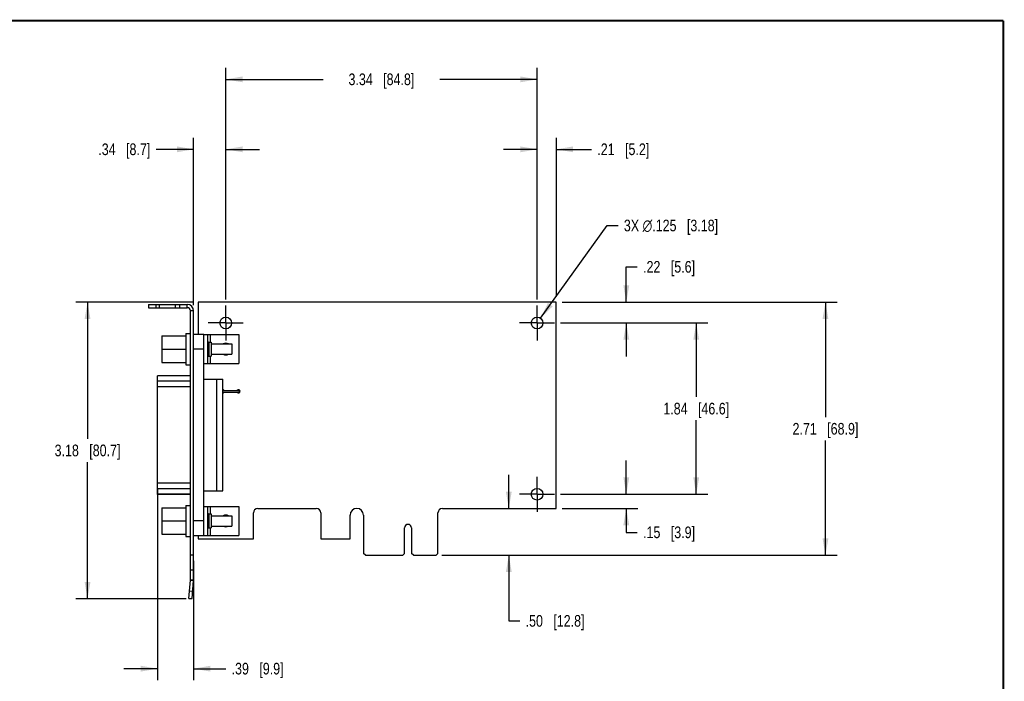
# Model space of a CAD drawing. Header units: inches. Extents: x 0.2 to 16.8, y 0.1 to 10.8.
# Tile 8 of 8: x 6.2 to 16.8, y 3.7 to 10.8. Entities that reach past the tile are written whole.
import ezdxf

# ---------------------------------------------------------------- set-up
doc = ezdxf.new("R2010")
doc.units = ezdxf.units.IN
doc.header["$LTSCALE"] = 0.935
doc.header["$MEASUREMENT"] = 0
doc.linetypes.add('CENTER', pattern=[0.6, 0.375, -0.075, 0.075, -0.075])
doc.layers.get('0').update_dxf_attribs({"linetype": 'CONTINUOUS'})
doc.layers.add('02___PRT_ALL_AXES', color=7, linetype='CONTINUOUS')
doc.layers.add('DIMENSIONS', color=7, linetype='CONTINUOUS')
doc.styles.get("Standard").update_dxf_attribs({"font": 'txt', "width": 0.8})
doc.dimstyles.new('DIMSTYLE_1', dxfattribs={"dimtxt": 0.125, "dimasz": 0.18, "dimexe": 0.125, "dimexo": 0.0625, "dimgap": 0.0625, "dimtad": 0, "dimtih": 1, "dimtoh": 1, "dimzin": 4, "dimdsep": 46, "dimtxsty": 'STANDARD', "dimblk": '_FILLED', "dimblk1": '_FILLED', "dimblk2": '_FILLED', "dimcen": 0.09, "dimadec": 0, "dimazin": 0, "dimtp": 0.001, "dimtm": 0.001, "dimtfac": 1, "dimtofl": 0, "dimtmove": 0, "dimatfit": 3, "dimldrblk": '_FILLED', "dimfxl": 1, "dimtolj": 1, "dimtzin": 4, "dimarcsym": 0})
doc.dimstyles.new('DIMSTYLE_2', dxfattribs={"dimtxt": 0.125, "dimasz": 0.18, "dimexe": 0.125, "dimexo": 0.0625, "dimgap": 0.09, "dimtad": 0, "dimtih": 1, "dimtoh": 1, "dimdec": 3, "dimzin": 4, "dimdsep": 46, "dimtxsty": 'STANDARD', "dimblk": '_FILLED', "dimblk1": '_FILLED', "dimblk2": '_FILLED', "dimcen": 0.09, "dimadec": 0, "dimazin": 0, "dimtp": 0.001, "dimtm": 0.001, "dimtfac": 1, "dimtdec": 3, "dimtmove": 0, "dimatfit": 2, "dimldrblk": '_FILLED', "dimfxl": 1, "dimtolj": 1, "dimtzin": 4, "dimarcsym": 0})

# ---------------------------------------------------------------- blocks, each defined once
blk = doc.blocks.new('_FILLED')
at = {"color": 0, "linetype": 'BYBLOCK'}
blk.add_solid([(0, 0), (-1, 0.174), (-1, -0.174)], dxfattribs=at)
blk = doc.blocks.new('*D0')
at = {"layer": 'DIMENSIONS', "color": 2, "linetype": 'CONTINUOUS'}
for p, q in [((12.706, 7.74), (12.706, 8.12)), ((12.706, 8.12), (12.823, 8.12)), ((12.018, 7.74), (12.831, 7.74)), ((12, 7.518), (12.831, 7.518)), ((12.706, 7.518), (12.706, 7.158))]:
    blk.add_line(p, q, dxfattribs=at)
at = {"layer": 'DIMENSIONS', "color": 2, "linetype": 'CONTINUOUS', "xscale": 0.18, "yscale": 0.18, "zscale": 0.18}
for p, rotation in [((12.706, 7.74), 270), ((12.706, 7.518), 90)]:
    blk.add_blockref('_FILLED', p, dxfattribs=dict(at, rotation=rotation))
at = {"layer": 'DIMENSIONS', "color": 2, "linetype": 'CONTINUOUS', "insert": (12.886, 8.182), "char_height": 0.125, "width": 0.925, "attachment_point": 1, "line_spacing_factor": 0.9}
blk.add_mtext('.22{\\Ftxt.shx;\\W1.000000;\\H0.125000; }[5.6]', dxfattribs=at)
blk = doc.blocks.new('*D1')
at = {"layer": 'DIMENSIONS', "color": 2, "linetype": 'CONTINUOUS'}
for p, q in [((12, 7.518), (13.581, 7.518)), ((13.456, 7.518), (13.456, 6.725)), ((13.456, 5.682), (13.456, 6.475)), ((12, 5.682), (13.581, 5.682))]:
    blk.add_line(p, q, dxfattribs=at)
at = {"layer": 'DIMENSIONS', "color": 2, "linetype": 'CONTINUOUS', "xscale": 0.18, "yscale": 0.18, "zscale": 0.18}
for p, rotation in [((13.456, 7.518), 90), ((13.456, 5.682), 270)]:
    blk.add_blockref('_FILLED', p, dxfattribs=dict(at, rotation=rotation))
at = {"layer": 'DIMENSIONS', "color": 2, "linetype": 'CONTINUOUS', "insert": (13.456, 6.662), "char_height": 0.125, "width": 1.125, "attachment_point": 2, "line_spacing_factor": 0.9}
blk.add_mtext('1.84{\\Ftxt.shx;\\W1.000000;\\H0.125000; }[46.6]', dxfattribs=at)
blk = doc.blocks.new('*D2')
at = {"layer": 'DIMENSIONS', "color": 2, "linetype": 'CONTINUOUS'}
for p, q in [((12.706, 5.682), (12.706, 6.042)), ((12, 5.682), (12.831, 5.682)), ((12.018, 5.53), (12.831, 5.53)), ((12.706, 5.53), (12.706, 5.273)), ((12.706, 5.273), (12.823, 5.273))]:
    blk.add_line(p, q, dxfattribs=at)
at = {"layer": 'DIMENSIONS', "color": 2, "linetype": 'CONTINUOUS', "xscale": 0.18, "yscale": 0.18, "zscale": 0.18}
for p, rotation in [((12.706, 5.682), 270), ((12.706, 5.53), 90)]:
    blk.add_blockref('_FILLED', p, dxfattribs=dict(at, rotation=rotation))
at = {"layer": 'DIMENSIONS', "color": 2, "linetype": 'CONTINUOUS', "insert": (12.886, 5.336), "char_height": 0.125, "width": 0.925, "attachment_point": 1, "line_spacing_factor": 0.9}
blk.add_mtext('.15{\\Ftxt.shx;\\W1.000000;\\H0.125000; }[3.9]', dxfattribs=at)
blk = doc.blocks.new('*D3')
at = {"layer": 'DIMENSIONS', "color": 2, "linetype": 'CONTINUOUS'}
for p, q in [((11.75, 7.768), (11.75, 9.504)), ((11.956, 7.802), (11.956, 9.504)), ((11.75, 9.379), (11.39, 9.379)), ((11.956, 9.379), (12.333, 9.379))]:
    blk.add_line(p, q, dxfattribs=at)
at = {"layer": 'DIMENSIONS', "color": 2, "linetype": 'CONTINUOUS', "xscale": 0.18, "yscale": 0.18, "zscale": 0.18}
blk.add_blockref('_FILLED', (11.75, 9.379), dxfattribs=at)
at = {"layer": 'DIMENSIONS', "color": 2, "linetype": 'CONTINUOUS', "xscale": 0.18, "yscale": 0.18, "zscale": 0.18, "rotation": 180}
blk.add_blockref('_FILLED', (11.956, 9.379), dxfattribs=at)
at = {"layer": 'DIMENSIONS', "color": 2, "linetype": 'CONTINUOUS', "insert": (12.395, 9.442), "char_height": 0.125, "width": 0.925, "attachment_point": 1, "line_spacing_factor": 0.9}
blk.add_mtext('.21{\\Ftxt.shx;\\W1.000000;\\H0.125000; }[5.2]', dxfattribs=at)
blk = doc.blocks.new('*D4')
at = {"layer": 'DIMENSIONS', "color": 2, "linetype": 'CONTINUOUS'}
for p, q in [((8.411, 7.768), (8.411, 10.254)), ((11.75, 7.768), (11.75, 10.254)), ((8.411, 10.129), (9.455, 10.129)), ((11.75, 10.129), (10.705, 10.129))]:
    blk.add_line(p, q, dxfattribs=at)
at = {"layer": 'DIMENSIONS', "color": 2, "linetype": 'CONTINUOUS', "xscale": 0.18, "yscale": 0.18, "zscale": 0.18, "rotation": 180}
blk.add_blockref('_FILLED', (8.411, 10.129), dxfattribs=at)
at = {"layer": 'DIMENSIONS', "color": 2, "linetype": 'CONTINUOUS', "xscale": 0.18, "yscale": 0.18, "zscale": 0.18}
blk.add_blockref('_FILLED', (11.75, 10.129), dxfattribs=at)
at = {"layer": 'DIMENSIONS', "color": 2, "linetype": 'CONTINUOUS', "insert": (10.08, 10.192), "char_height": 0.125, "width": 1.125, "attachment_point": 2, "line_spacing_factor": 0.9}
blk.add_mtext('3.34{\\Ftxt.shx;\\W1.000000;\\H0.125000; }[84.8]', dxfattribs=at)
blk = doc.blocks.new('*D5')
at = {"layer": 'DIMENSIONS', "color": 2, "linetype": 'CONTINUOUS'}
for p, q in [((11.786, 7.568), (12.5, 8.563)), ((12.5, 8.563), (12.618, 8.563))]:
    blk.add_line(p, q, dxfattribs=at)
at = {"layer": 'DIMENSIONS', "color": 2, "linetype": 'CONTINUOUS', "xscale": 0.18, "yscale": 0.18, "zscale": 0.18, "rotation": 234.3009428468}
blk.add_blockref('_FILLED', (11.786, 7.568), dxfattribs=at)
at = {"layer": 'DIMENSIONS', "color": 2, "linetype": 'CONTINUOUS', "insert": (12.68, 8.625), "char_height": 0.125, "width": 1.59167, "attachment_point": 1, "line_spacing_factor": 0.9}
blk.add_mtext('3X \\Fgdt;{\\Fgdt;n}\\Ftxt;.125{\\Ftxt.shx;\\W1.000000;\\H0.125000; }[3.18]', dxfattribs=at)
blk = doc.blocks.new('*D6')
at = {"layer": 'DIMENSIONS', "color": 2, "linetype": 'CONTINUOUS'}
for p, q in [((11.446, 5.53), (11.446, 5.89)), ((10.729, 5.028), (11.571, 5.028)), ((11.446, 5.028), (11.446, 4.325)), ((11.446, 4.325), (11.563, 4.325))]:
    blk.add_line(p, q, dxfattribs=at)
at = {"layer": 'DIMENSIONS', "color": 2, "linetype": 'CONTINUOUS', "xscale": 0.18, "yscale": 0.18, "zscale": 0.18}
for p, rotation in [((11.446, 5.53), 270), ((11.446, 5.028), 90)]:
    blk.add_blockref('_FILLED', p, dxfattribs=dict(at, rotation=rotation))
at = {"layer": 'DIMENSIONS', "color": 2, "linetype": 'CONTINUOUS', "insert": (11.626, 4.387), "char_height": 0.125, "width": 1.025, "attachment_point": 1, "line_spacing_factor": 0.9}
blk.add_mtext('.50{\\Ftxt.shx;\\W1.000000;\\H0.125000; }[12.8]', dxfattribs=at)
blk = doc.blocks.new('*D7')
at = {"layer": 'DIMENSIONS', "color": 2, "linetype": 'CONTINUOUS'}
for p, q in [((12.018, 7.74), (14.967, 7.74)), ((14.842, 7.74), (14.842, 6.509)), ((14.842, 5.028), (14.842, 6.259)), ((10.729, 5.028), (14.967, 5.028))]:
    blk.add_line(p, q, dxfattribs=at)
at = {"layer": 'DIMENSIONS', "color": 2, "linetype": 'CONTINUOUS', "xscale": 0.18, "yscale": 0.18, "zscale": 0.18}
for p, rotation in [((14.842, 7.74), 90), ((14.842, 5.028), 270)]:
    blk.add_blockref('_FILLED', p, dxfattribs=dict(at, rotation=rotation))
at = {"layer": 'DIMENSIONS', "color": 2, "linetype": 'CONTINUOUS', "insert": (14.842, 6.446), "char_height": 0.125, "width": 1.125, "attachment_point": 2, "line_spacing_factor": 0.9}
blk.add_mtext('2.71{\\Ftxt.shx;\\W1.000000;\\H0.125000; }[68.9]', dxfattribs=at)
blk = doc.blocks.new('*D8')
at = {"layer": 'DIMENSIONS', "color": 2, "linetype": 'CONTINUOUS'}
for p, q in [((8.066, 7.71), (8.066, 9.504)), ((8.411, 7.768), (8.411, 9.504)), ((8.066, 9.379), (7.664, 9.379)), ((8.411, 9.379), (8.771, 9.379))]:
    blk.add_line(p, q, dxfattribs=at)
at = {"layer": 'DIMENSIONS', "color": 2, "linetype": 'CONTINUOUS', "xscale": 0.18, "yscale": 0.18, "zscale": 0.18}
blk.add_blockref('_FILLED', (8.066, 9.379), dxfattribs=at)
at = {"layer": 'DIMENSIONS', "color": 2, "linetype": 'CONTINUOUS', "xscale": 0.18, "yscale": 0.18, "zscale": 0.18, "rotation": 180}
blk.add_blockref('_FILLED', (8.411, 9.379), dxfattribs=at)
at = {"layer": 'DIMENSIONS', "color": 2, "linetype": 'CONTINUOUS', "insert": (7.601, 9.442), "char_height": 0.125, "width": 0.925, "attachment_point": 3, "line_spacing_factor": 0.9}
blk.add_mtext('.34{\\Ftxt.shx;\\W1.000000;\\H0.125000; }[8.7]', dxfattribs=at)
blk = doc.blocks.new('*D9')
at = {"layer": 'DIMENSIONS', "color": 2, "linetype": 'CONTINUOUS'}
for p, q in [((7.678, 5.736), (7.678, 3.687)), ((8.066, 4.967), (8.066, 3.687)), ((7.678, 3.812), (7.318, 3.812)), ((8.066, 3.812), (8.411, 3.812))]:
    blk.add_line(p, q, dxfattribs=at)
at = {"layer": 'DIMENSIONS', "color": 2, "linetype": 'CONTINUOUS', "xscale": 0.18, "yscale": 0.18, "zscale": 0.18}
blk.add_blockref('_FILLED', (7.678, 3.812), dxfattribs=at)
at = {"layer": 'DIMENSIONS', "color": 2, "linetype": 'CONTINUOUS', "xscale": 0.18, "yscale": 0.18, "zscale": 0.18, "rotation": 180}
blk.add_blockref('_FILLED', (8.066, 3.812), dxfattribs=at)
at = {"layer": 'DIMENSIONS', "color": 2, "linetype": 'CONTINUOUS', "insert": (8.473, 3.875), "char_height": 0.125, "width": 0.925, "attachment_point": 1, "line_spacing_factor": 0.9}
blk.add_mtext('.39{\\Ftxt.shx;\\W1.000000;\\H0.125000; }[9.9]', dxfattribs=at)
blk = doc.blocks.new('*D10')
at = {"layer": 'DIMENSIONS', "color": 2, "linetype": 'CONTINUOUS'}
for p, q in [((8.053, 7.74), (6.803, 7.74)), ((6.928, 7.74), (6.928, 6.276)), ((6.928, 4.562), (6.928, 6.026)), ((7.986, 4.562), (6.803, 4.562))]:
    blk.add_line(p, q, dxfattribs=at)
at = {"layer": 'DIMENSIONS', "color": 2, "linetype": 'CONTINUOUS', "xscale": 0.18, "yscale": 0.18, "zscale": 0.18}
for p, rotation in [((6.928, 7.74), 90), ((6.928, 4.562), 270)]:
    blk.add_blockref('_FILLED', p, dxfattribs=dict(at, rotation=rotation))
at = {"layer": 'DIMENSIONS', "color": 2, "linetype": 'CONTINUOUS', "insert": (6.928, 6.214), "char_height": 0.125, "width": 1.125, "attachment_point": 2, "line_spacing_factor": 0.9}
blk.add_mtext('3.18{\\Ftxt.shx;\\W1.000000;\\H0.125000; }[80.7]', dxfattribs=at)

msp = doc.modelspace()

# ---------------------------------------------------------------- linework, layer by layer
at = {"color": 7, "linetype": 'CONTINUOUS'}
for p, q in [((7.5822, 7.7157), (7.5822, 7.6817)), ((7.5822, 7.7157), (7.9982, 7.7157)), ((7.6622, 7.7157), (7.6622, 7.6817)), ((7.6952, 7.7157), (7.6952, 7.6817)), ((7.8692, 7.7157), (7.8692, 7.6817)), ((7.9182, 7.6817), (7.9182, 7.7157)), ((7.9982, 7.6817), (7.9982, 7.7157)), ((8.1155, 7.7397), (8.1155, 7.3957)), ((11.9555, 7.7397), (8.1155, 7.7397)), ((11.9555, 5.5297), (11.9555, 7.7397)), ((8.0662, 7.6477), (8.0322, 7.6477)), ((8.0662, 4.7637), (8.0662, 7.6477)), ((7.9822, 7.4042), (7.9822, 7.0707)), ((7.9822, 7.4042), (8.0322, 7.4042)), ((8.1762, 7.3957), (8.0662, 7.3957)), ((8.1762, 5.2377), (8.1762, 7.3957)), ((8.1762, 7.394), (8.5512, 7.394)), ((8.2132, 7.394), (8.2132, 7.0815)), ((8.2444, 7.394), (8.2444, 7.3127)), ((8.5512, 7.394), (8.5512, 7.0815)), ((7.7262, 7.3797), (7.7262, 7.0957)), ((7.7262, 7.3797), (7.9822, 7.3797)), ((8.2282, 7.3127), (8.2282, 7.1627)), ((8.2282, 7.3127), (8.2542, 7.3127)), ((8.2542, 7.3127), (8.2542, 7.1627)), ((8.2542, 7.2937), (8.4762, 7.2937)), ((8.4762, 7.2937), (8.4762, 7.1817)), ((7.7262, 7.2377), (7.9822, 7.2377)), ((8.1762, 7.2377), (8.0662, 7.2377)), ((8.2542, 7.1817), (8.4762, 7.1817)), ((7.7262, 7.0957), (7.9822, 7.0957)), ((8.1762, 7.0815), (8.5512, 7.0815)), ((8.2282, 7.1627), (8.2542, 7.1627)), ((8.2444, 7.1627), (8.2444, 7.0815)), ((7.9822, 7.0707), (8.0322, 7.0707)), ((7.6782, 5.6807), (7.6782, 6.9527)), ((8.0322, 6.9527), (7.6782, 6.9527)), ((8.0322, 6.9506), (7.6782, 6.9506)), ((8.0322, 6.8943), (7.6782, 6.8943)), ((8.1762, 6.9157), (8.3782, 6.9157)), ((8.3162, 5.7177), (8.3162, 6.9157)), ((8.3782, 5.7177), (8.3782, 6.9157)), ((8.0322, 6.8344), (7.6782, 6.8344)), ((8.3782, 6.7947), (8.5532, 6.7947)), ((8.3782, 6.7747), (8.5532, 6.7747)), ((8.5532, 6.7947), (8.5532, 6.7747)), ((8.0322, 5.799), (7.6782, 5.799)), ((8.0322, 5.7391), (7.6782, 5.7391)), ((8.1762, 5.7177), (8.3782, 5.7177)), ((8.0322, 5.6828), (7.6782, 5.6828)), ((8.0322, 5.6807), (7.6782, 5.6807)), ((7.7262, 5.5377), (7.7262, 5.2537)), ((7.7262, 5.5377), (7.9822, 5.5377)), ((7.9822, 5.5622), (7.9822, 5.2287)), ((7.9822, 5.5622), (8.0322, 5.5622)), ((8.1762, 5.552), (8.5512, 5.552)), ((8.2132, 5.552), (8.2132, 5.2395)), ((8.2444, 5.552), (8.2444, 5.4707)), ((8.5512, 5.552), (8.5512, 5.2395)), ((8.7535, 5.5297), (9.3815, 5.5297)), ((10.7335, 5.5297), (11.9555, 5.5297)), ((7.7262, 5.3957), (7.9822, 5.3957)), ((8.1762, 5.3957), (8.0662, 5.3957)), ((8.2282, 5.4707), (8.2282, 5.3207)), ((8.2282, 5.4707), (8.2542, 5.4707)), ((8.2542, 5.4707), (8.2542, 5.3207)), ((8.2542, 5.4517), (8.4762, 5.4517)), ((8.4762, 5.4517), (8.4762, 5.3397)), ((8.7065, 5.2047), (8.7065, 5.4827)), ((9.4285, 5.4827), (9.4285, 5.2047)), ((9.7435, 5.2047), (9.7435, 5.4577)), ((9.8875, 5.4577), (9.8875, 5.0477)), ((10.6865, 5.0477), (10.6865, 5.4827)), ((8.2282, 5.3207), (8.2542, 5.3207)), ((8.2444, 5.3207), (8.2444, 5.2395)), ((8.2542, 5.3397), (8.4762, 5.3397)), ((10.328, 5.0477), (10.328, 5.3212)), ((10.403, 5.3212), (10.403, 5.0477)), ((7.7262, 5.2537), (7.9822, 5.2537)), ((7.9822, 5.2287), (8.0322, 5.2287)), ((8.1762, 5.2377), (8.0662, 5.2377)), ((8.1155, 5.2377), (8.1155, 5.2047)), ((8.1155, 5.2047), (8.7065, 5.2047)), ((8.1762, 5.2395), (8.5512, 5.2395)), ((9.4285, 5.2047), (9.7435, 5.2047)), ((8.0662, 5.0297), (8.0322, 5.0297)), ((9.9075, 5.0277), (9.8875, 5.0477)), ((9.9075, 5.0277), (10.308, 5.0277)), ((10.328, 5.0477), (10.308, 5.0277)), ((10.423, 5.0277), (10.403, 5.0477)), ((10.423, 5.0277), (10.6665, 5.0277)), ((10.6865, 5.0477), (10.6665, 5.0277)), ((8.0662, 4.8677), (8.0322, 4.8677)), ((8.032, 4.7607), (8.0659, 4.7577)), ((8.0322, 4.7637), (8.0662, 4.7637)), ((8.0488, 4.5624), (8.0659, 4.7577)), ((8.0149, 4.5654), (8.0488, 4.5624)), ((8.0219, 4.6451), (8.0558, 4.6421))]:
    msp.add_line(p, q, dxfattribs=at)
at = {"color": 3, "linetype": 'CONTINUOUS'}
for p, q in [((7.5822, 7.6817), (7.9982, 7.6817)), ((8.0322, 4.7637), (8.0322, 7.6477)), ((8.0149, 4.5654), (8.032, 4.7607))]:
    msp.add_line(p, q, dxfattribs=at)
at = {"color": 7, "linetype": 'CONTINUOUS', "const_width": 0.02}
for points in [[(16.75, 10.7586), (0.25, 10.7586)], [(16.75, 0.2586), (16.75, 10.7586)]]:
    msp.add_lwpolyline(points, dxfattribs=at)
at = {"color": 7, "linetype": 'CONTINUOUS'}
for centre, radius, start, end in [((7.9982, 7.6477), 0.068, 0, 90), ((8.2282, 7.3277), 0.015, 180, 270), ((8.4105, 7.2377), 0.0625, 63.69437, 116.30563), ((8.4105, 7.2377), 0.0625, 243.69437, 296.30563), ((8.2282, 7.1477), 0.015, 90, 180), ((8.7535, 5.4827), 0.047, 90, 180), ((9.3815, 5.4827), 0.047, 0, 90), ((9.8155, 5.4577), 0.072, 0, 180), ((10.7335, 5.4827), 0.047, 90, 180), ((8.2282, 5.4857), 0.015, 180, 270), ((8.4105, 5.3957), 0.0625, 63.69437, 116.30563), ((8.2282, 5.3057), 0.015, 90, 180), ((8.4105, 5.3957), 0.0625, 243.69437, 296.30563), ((10.3655, 5.3212), 0.0375, 0, 180), ((7.9972, 4.7637), 0.069, 355, 360)]:
    msp.add_arc(centre, radius, start, end, dxfattribs=at)
at = {"color": 3, "linetype": 'CONTINUOUS'}
for centre, radius, start, end in [((7.9982, 7.6477), 0.034, 0, 90), ((7.9972, 4.7637), 0.035, 355, 360)]:
    msp.add_arc(centre, radius, start, end, dxfattribs=at)
at = {"layer": '02___PRT_ALL_AXES', "color": 7, "linetype": 'CENTER'}
for p, q in [((8.4105, 7.5177), (8.4105, 7.7052)), ((11.7495, 7.5177), (11.7495, 7.7052)), ((8.4105, 7.5177), (8.223, 7.5177)), ((8.4105, 7.5177), (8.4105, 7.3302)), ((8.4105, 7.5177), (8.598, 7.5177)), ((11.7495, 7.5177), (11.562, 7.5177)), ((11.7495, 7.5177), (11.937, 7.5177)), ((11.7495, 7.5177), (11.7495, 7.3302)), ((11.7495, 5.6817), (11.7495, 5.8692)), ((11.7495, 5.6817), (11.562, 5.6817)), ((11.7495, 5.6817), (11.937, 5.6817)), ((11.7495, 5.6817), (11.7495, 5.4942))]:
    msp.add_line(p, q, dxfattribs=at)
at = {"layer": '02___PRT_ALL_AXES', "color": 7, "linetype": 'CONTINUOUS'}
for centre in [(8.4105, 7.5177), (11.7495, 7.5177), (11.7495, 5.6817)]:
    msp.add_circle(centre, 0.0625, dxfattribs=at)
for centre, start, end in [((8.3795, 6.7847), 34.94621, 94.48683), ((8.3795, 6.7847), 265.51317, 325.05379), ((8.5485, 6.7847), 214.94621, 145.05379)]:
    msp.add_arc(centre, 0.0175, start, end, dxfattribs=at)

# ---------------------------------------------------------------- dimensions: what is measured, and where the dimension line sits
at = {"layer": 'DIMENSIONS', "color": 2, "linetype": 'CONTINUOUS'}
for base, p1, p2, angle, picture, middle in [((8.4105, 10.1291), (11.7495, 7.7052), (8.4105, 7.7052), 180, '*D4', (10.08, 10.1291)), ((8.0662, 9.3791), (8.4105, 7.7052), (8.0662, 7.6477), 180, '*D8', (7.1388, 9.3791)), ((11.7495, 9.3791), (11.9555, 7.7397), (11.7495, 7.7052), 180, '*D3', (12.8577, 9.3791)), ((12.7055, 7.5177), (11.9555, 7.7397), (11.937, 7.5177), 270, '*D0', (13.348, 8.1199)), ((6.9282, 4.5624), (8.1155, 7.7397), (8.0488, 4.5624), 270, '*D10', (6.9282, 6.1511)), ((14.8418, 5.0277), (11.9555, 7.7397), (10.6665, 5.0277), 270, '*D7', (14.8418, 6.3837)), ((13.4555, 5.6817), (11.937, 7.5177), (11.937, 5.6817), 270, '*D1', (13.4555, 6.5997)), ((12.7055, 5.5297), (11.937, 5.6817), (11.9555, 5.5297), 270, '*D2', (13.348, 5.2731)), ((11.4455, 5.5297), (10.6665, 5.0277), (11.9555, 5.5297), 90, '*D6', (12.138, 4.3246))]:
    dim = msp.add_linear_dim(base=base, p1=p1, p2=p2, angle=angle, dimstyle='DIMSTYLE_1', dxfattribs=at)
    dim.commit()
    dim.dimension.update_dxf_attribs({"geometry": picture, "text_midpoint": middle, "dimtype": 160})
dim = msp.add_diameter_dim_2p(p1=(11.786, 7.5685), p2=(11.7131, 7.4669), text='3X %%c<>', dimstyle='DIMSTYLE_2', override={"dimpost": '<>'}, dxfattribs=at)
dim.commit()
dim.dimension.update_dxf_attribs({"geometry": '*D5', "text_midpoint": (13.4762, 8.5627), "dimtype": 163})
dim = msp.add_linear_dim(base=(8.0662, 3.8124), p1=(7.6782, 5.799), p2=(8.0662, 5.0297), dimstyle='DIMSTYLE_1', dxfattribs=at)
dim.commit()
dim.dimension.update_dxf_attribs({"geometry": '*D9', "text_midpoint": (8.9359, 3.8124), "dimtype": 160})

doc.saveas('drawing.dxf')
